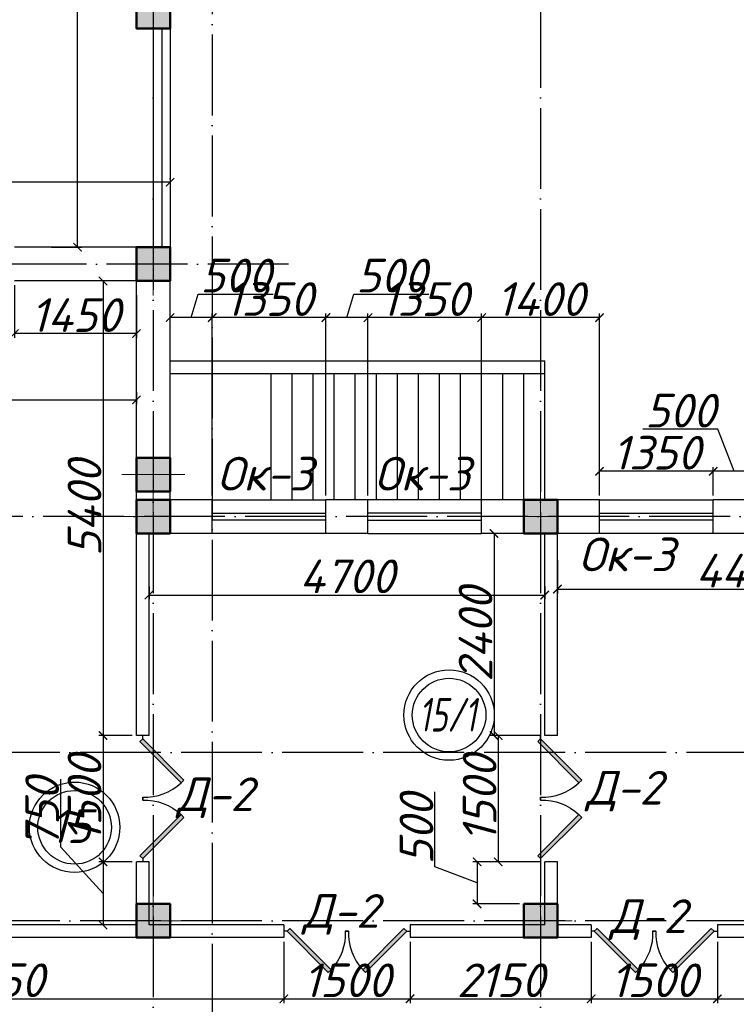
# Model space of a CAD drawing. Header units: millimetres. Extents: x 1112040 to 6903494, y -332921 to -150905.
# Tile 50 of 150: x 1539855 to 1548367, y -212714 to -201019. Entities that reach past the tile are written whole.
import ezdxf

# ---------------------------------------------------------------- set-up
doc = ezdxf.new("R2010")
doc.units = ezdxf.units.MM
doc.linetypes.add('ACAD_ISO04W100', pattern=[30, 24, -3, 0, -3])
for name, color, linetype in [('kolonn', 7, 'Continuous'), ('os', 253, 'Continuous'), ('razmer', 7, 'Continuous')]:
    doc.layers.add(name, color=color, linetype=linetype)
doc.styles.get("Standard").update_dxf_attribs({"font": 'isocpeui.ttf'})
doc.dimstyles.new('ISO-25', dxfattribs={"dimtxt": 400, "dimasz": 100, "dimexe": 50, "dimexo": 50, "dimgap": 20, "dimtad": 1, "dimdec": 0, "dimtxsty": 'Standard', "dimblk": 'ARCHTICK', "dimcen": 20, "dimclrd": 1, "dimclre": 1, "dimadec": 0, "dimazin": 0, "dimtfac": 1, "dimtdec": 0, "dimtmove": 0, "dimatfit": 3, "dimldrblk": 'ARCHTICK', "dimfxl": 1, "dimarcsym": 0})

# ---------------------------------------------------------------- blocks, each defined once
blk = doc.blocks.new('ghsdd')
at = {"ltscale": 50}
h = blk.add_hatch(color=256, dxfattribs=at)
h.paths.add_polyline_path([(0, 200), (-200, 200), (-200, 0), (0, 0)])
h.paths.add_polyline_path([(200, 0), (200, 200), (0, 200), (0, 0)])
h.paths.add_polyline_path([(0, 0), (-200, 0), (-200, -200), (0, -200)])
h.paths.add_polyline_path([(0, 0), (0, -200), (200, -200), (200, 0)])
at = {"lineweight": 0}
for p, q in [((0, -374), (0, 374)), ((-374, 0), (374, 0))]:
    blk.add_line(p, q, dxfattribs=at)
at = {"lineweight": 50, "ltscale": 50}
blk.add_lwpolyline([(200, 200), (200, -200), (-200, -200), (-200, 200), (200, 200)], dxfattribs=at)
blk = doc.blocks.new('jfgjhsdf')
blk.add_hatch(color=1).paths.add_polyline_path([(-593, 731), (-637, 687), (0, 50), (44, 94)])
at = {"color": 1}
for p, q in [((0, 1000), (0, 950)), ((0, 50), (0, 0))]:
    blk.add_line(p, q, dxfattribs=at)
blk.add_lwpolyline([(0, 50), (-637, 687), (-593, 731), (44, 94), (0, 50)], dxfattribs=at)
blk.add_arc((-33, 130), 821, 87.662, 132.9147, dxfattribs=at)
blk = doc.blocks.new('_ArchTick')
at = {"color": 0, "linetype": 'ByBlock', "const_width": 0.15}
blk.add_lwpolyline([(-0.5, -0.5), (0.5, 0.5)], dxfattribs=at)
blk = doc.blocks.new('*D2424')
at = {"color": 1, "lineweight": -2, "transparency": 16777216}
for p, q in [((1536542, -205443), (1536542, -205585)), ((1541242, -205443), (1541242, -205585)), ((1536542, -205535), (1541242, -205535))]:
    blk.add_line(p, q, dxfattribs=at)
at = {"color": 1, "lineweight": -2, "transparency": 16777216, "xscale": 100, "yscale": 100, "zscale": 100, "rotation": 180}
blk.add_blockref('_ArchTick', (1536542, -205535), dxfattribs=at)
at = {"color": 1, "lineweight": -2, "transparency": 16777216, "xscale": 100, "yscale": 100, "zscale": 100}
blk.add_blockref('_ArchTick', (1541242, -205535), dxfattribs=at)
at = {"color": 0, "transparency": 16777216, "insert": (1538892, -205313), "char_height": 400, "attachment_point": 5}
blk.add_mtext('4700', dxfattribs=at)
blk = doc.blocks.new('*D2494')
at = {"layer": 'razmer', "color": 1, "lineweight": -2, "transparency": 16777216}
for p, q in [((1541392, -207753), (1541392, -207903)), ((1546092, -207753), (1546092, -207903)), ((1541392, -207853), (1546092, -207853))]:
    blk.add_line(p, q, dxfattribs=at)
at = {"layer": 'razmer', "color": 1, "lineweight": -2, "transparency": 16777216, "xscale": 100, "yscale": 100, "zscale": 100, "rotation": 180}
blk.add_blockref('_ArchTick', (1541392, -207853), dxfattribs=at)
at = {"layer": 'razmer', "color": 1, "lineweight": -2, "transparency": 16777216, "xscale": 100, "yscale": 100, "zscale": 100}
blk.add_blockref('_ArchTick', (1546092, -207853), dxfattribs=at)
at = {"layer": 'razmer', "color": 0, "transparency": 16777216, "insert": (1543742, -207631), "char_height": 400, "attachment_point": 5}
blk.add_mtext('4700', dxfattribs=at)
blk = doc.blocks.new('*D2495')
at = {"color": 1, "lineweight": -2, "transparency": 16777216}
for p, q in [((1546242, -207437), (1546242, -207833)), ((1550692, -207437), (1550692, -207833)), ((1546242, -207783), (1550692, -207783))]:
    blk.add_line(p, q, dxfattribs=at)
at = {"color": 1, "lineweight": -2, "transparency": 16777216, "xscale": 100, "yscale": 100, "zscale": 100, "rotation": 180}
blk.add_blockref('_ArchTick', (1546242, -207783), dxfattribs=at)
at = {"color": 1, "lineweight": -2, "transparency": 16777216, "xscale": 100, "yscale": 100, "zscale": 100}
blk.add_blockref('_ArchTick', (1550692, -207783), dxfattribs=at)
at = {"color": 0, "transparency": 16777216, "insert": (1548467, -207563), "char_height": 400, "attachment_point": 5}
blk.add_mtext('4450', dxfattribs=at)
blk = doc.blocks.new('*D2706')
at = {"color": 1, "lineweight": -2, "transparency": 16777216}
for p, q in [((1540092, -183722), (1540593, -183722)), ((1540543, -203722), (1540543, -183722)), ((1540233, -203722), (1540593, -203722))]:
    blk.add_line(p, q, dxfattribs=at)
at = {"color": 1, "lineweight": -2, "transparency": 16777216, "xscale": 100, "yscale": 100, "zscale": 100}
for p, rotation in [((1540543, -183722), 90), ((1540543, -203722), 270)]:
    blk.add_blockref('_ArchTick', p, dxfattribs=dict(at, rotation=rotation))
at = {"color": 0, "transparency": 16777216, "insert": (1540323, -193722), "char_height": 400, "attachment_point": 5, "rotation": 90}
blk.add_mtext('20000', dxfattribs=at)
blk = doc.blocks.new('*D2453')
at = {"color": 1, "lineweight": -2, "transparency": 16777216}
for p, q in [((1536542, -202960), (1536542, -202900)), ((1541642, -202913), (1541642, -202900)), ((1541642, -202950), (1536542, -202950))]:
    blk.add_line(p, q, dxfattribs=at)
at = {"color": 1, "lineweight": -2, "transparency": 16777216, "xscale": 100, "yscale": 100, "zscale": 100, "rotation": 180}
blk.add_blockref('_ArchTick', (1536542, -202950), dxfattribs=at)
at = {"color": 1, "lineweight": -2, "transparency": 16777216, "xscale": 100, "yscale": 100, "zscale": 100}
blk.add_blockref('_ArchTick', (1541642, -202950), dxfattribs=at)
at = {"color": 0, "transparency": 16777216, "insert": (1539092, -202730), "char_height": 400, "attachment_point": 5}
blk.add_mtext('5100', dxfattribs=at)
blk = doc.blocks.new('*D2890')
at = {"color": 1, "lineweight": -2, "transparency": 16777216}
for p, q in [((1536142, -211972), (1536142, -212699)), ((1542992, -211972), (1542992, -212699)), ((1536142, -212649), (1542992, -212649))]:
    blk.add_line(p, q, dxfattribs=at)
at = {"color": 1, "lineweight": -2, "transparency": 16777216, "xscale": 100, "yscale": 100, "zscale": 100, "rotation": 180}
blk.add_blockref('_ArchTick', (1536142, -212649), dxfattribs=at)
at = {"color": 1, "lineweight": -2, "transparency": 16777216, "xscale": 100, "yscale": 100, "zscale": 100}
blk.add_blockref('_ArchTick', (1542992, -212649), dxfattribs=at)
at = {"color": 0, "transparency": 16777216, "insert": (1539567, -212429), "char_height": 400, "attachment_point": 5}
blk.add_mtext('6850', dxfattribs=at)
blk = doc.blocks.new('*D2891')
at = {"color": 1, "lineweight": -2, "transparency": 16777216}
for p, q in [((1542992, -211972), (1542992, -212699)), ((1544492, -211972), (1544492, -212699)), ((1542992, -212649), (1544492, -212649))]:
    blk.add_line(p, q, dxfattribs=at)
at = {"color": 1, "lineweight": -2, "transparency": 16777216, "xscale": 100, "yscale": 100, "zscale": 100, "rotation": 180}
blk.add_blockref('_ArchTick', (1542992, -212649), dxfattribs=at)
at = {"color": 1, "lineweight": -2, "transparency": 16777216, "xscale": 100, "yscale": 100, "zscale": 100}
blk.add_blockref('_ArchTick', (1544492, -212649), dxfattribs=at)
at = {"color": 0, "transparency": 16777216, "insert": (1543742, -212429), "char_height": 400, "attachment_point": 5}
blk.add_mtext('1500', dxfattribs=at)
blk = doc.blocks.new('*D2892')
at = {"color": 1, "lineweight": -2, "transparency": 16777216}
for p, q in [((1544492, -211972), (1544492, -212699)), ((1546642, -211972), (1546642, -212699)), ((1544492, -212649), (1546642, -212649))]:
    blk.add_line(p, q, dxfattribs=at)
at = {"color": 1, "lineweight": -2, "transparency": 16777216, "xscale": 100, "yscale": 100, "zscale": 100, "rotation": 180}
blk.add_blockref('_ArchTick', (1544492, -212649), dxfattribs=at)
at = {"color": 1, "lineweight": -2, "transparency": 16777216, "xscale": 100, "yscale": 100, "zscale": 100}
blk.add_blockref('_ArchTick', (1546642, -212649), dxfattribs=at)
at = {"color": 0, "transparency": 16777216, "insert": (1545567, -212429), "char_height": 400, "attachment_point": 5}
blk.add_mtext('2150', dxfattribs=at)
blk = doc.blocks.new('*D2893')
at = {"color": 1, "lineweight": -2, "transparency": 16777216}
for p, q in [((1546642, -211972), (1546642, -212699)), ((1548142, -211972), (1548142, -212699)), ((1546642, -212649), (1548142, -212649))]:
    blk.add_line(p, q, dxfattribs=at)
at = {"color": 1, "lineweight": -2, "transparency": 16777216, "xscale": 100, "yscale": 100, "zscale": 100, "rotation": 180}
blk.add_blockref('_ArchTick', (1546642, -212649), dxfattribs=at)
at = {"color": 1, "lineweight": -2, "transparency": 16777216, "xscale": 100, "yscale": 100, "zscale": 100}
blk.add_blockref('_ArchTick', (1548142, -212649), dxfattribs=at)
at = {"color": 0, "transparency": 16777216, "insert": (1547392, -212429), "char_height": 400, "attachment_point": 5}
blk.add_mtext('1500', dxfattribs=at)
blk = doc.blocks.new('*D2894')
at = {"color": 1, "lineweight": -2, "transparency": 16777216}
for p, q in [((1548142, -211972), (1548142, -212699)), ((1551242, -211972), (1551242, -212699)), ((1548142, -212649), (1551242, -212649))]:
    blk.add_line(p, q, dxfattribs=at)
at = {"color": 1, "lineweight": -2, "transparency": 16777216, "xscale": 100, "yscale": 100, "zscale": 100, "rotation": 180}
blk.add_blockref('_ArchTick', (1548142, -212649), dxfattribs=at)
at = {"color": 1, "lineweight": -2, "transparency": 16777216, "xscale": 100, "yscale": 100, "zscale": 100}
blk.add_blockref('_ArchTick', (1551242, -212649), dxfattribs=at)
at = {"color": 0, "transparency": 16777216, "insert": (1549692, -212429), "char_height": 400, "attachment_point": 5}
blk.add_mtext('3100', dxfattribs=at)
blk = doc.blocks.new('*D2835')
at = {"color": 1, "lineweight": -2, "transparency": 16777216}
for p, q in [((1548146, -205883), (1547257, -205883)), ((1548342, -206383), (1548146, -205883)), ((1548092, -206672), (1548092, -206333)), ((1548592, -206383), (1548092, -206383)), ((1548592, -206672), (1548592, -206333))]:
    blk.add_line(p, q, dxfattribs=at)
at = {"color": 1, "lineweight": -2, "transparency": 16777216, "xscale": 100, "yscale": 100, "zscale": 100, "rotation": 180}
blk.add_blockref('_ArchTick', (1548092, -206383), dxfattribs=at)
at = {"color": 1, "lineweight": -2, "transparency": 16777216, "xscale": 100, "yscale": 100, "zscale": 100}
blk.add_blockref('_ArchTick', (1548592, -206383), dxfattribs=at)
at = {"color": 0, "transparency": 16777216, "insert": (1547702, -205663), "char_height": 400, "attachment_point": 5}
blk.add_mtext('500', dxfattribs=at)
blk = doc.blocks.new('*D2836')
at = {"color": 1, "lineweight": -2, "transparency": 16777216}
for p, q in [((1546742, -206672), (1546742, -206333)), ((1548092, -206383), (1546742, -206383)), ((1548092, -206672), (1548092, -206333))]:
    blk.add_line(p, q, dxfattribs=at)
at = {"color": 1, "lineweight": -2, "transparency": 16777216, "xscale": 100, "yscale": 100, "zscale": 100, "rotation": 180}
blk.add_blockref('_ArchTick', (1546742, -206383), dxfattribs=at)
at = {"color": 1, "lineweight": -2, "transparency": 16777216, "xscale": 100, "yscale": 100, "zscale": 100}
blk.add_blockref('_ArchTick', (1548092, -206383), dxfattribs=at)
at = {"color": 0, "transparency": 16777216, "insert": (1547417, -206163), "char_height": 400, "attachment_point": 5}
blk.add_mtext('1350', dxfattribs=at)
blk = doc.blocks.new('*D2837')
at = {"color": 1, "lineweight": -2, "transparency": 16777216}
for p, q in [((1545342, -206672), (1545342, -204508)), ((1546742, -206672), (1546742, -204508)), ((1546742, -204558), (1545342, -204558))]:
    blk.add_line(p, q, dxfattribs=at)
at = {"color": 1, "lineweight": -2, "transparency": 16777216, "xscale": 100, "yscale": 100, "zscale": 100, "rotation": 180}
blk.add_blockref('_ArchTick', (1545342, -204558), dxfattribs=at)
at = {"color": 1, "lineweight": -2, "transparency": 16777216, "xscale": 100, "yscale": 100, "zscale": 100}
blk.add_blockref('_ArchTick', (1546742, -204558), dxfattribs=at)
at = {"color": 0, "transparency": 16777216, "insert": (1546042, -204338), "char_height": 400, "attachment_point": 5}
blk.add_mtext('1400', dxfattribs=at)
blk = doc.blocks.new('*D2838')
at = {"color": 1, "lineweight": -2, "transparency": 16777216}
for p, q in [((1543992, -206672), (1543992, -204508)), ((1545342, -206672), (1545342, -204508)), ((1545342, -204558), (1543992, -204558))]:
    blk.add_line(p, q, dxfattribs=at)
at = {"color": 1, "lineweight": -2, "transparency": 16777216, "xscale": 100, "yscale": 100, "zscale": 100, "rotation": 180}
blk.add_blockref('_ArchTick', (1543992, -204558), dxfattribs=at)
at = {"color": 1, "lineweight": -2, "transparency": 16777216, "xscale": 100, "yscale": 100, "zscale": 100}
blk.add_blockref('_ArchTick', (1545342, -204558), dxfattribs=at)
at = {"color": 0, "transparency": 16777216, "insert": (1544667, -204338), "char_height": 400, "attachment_point": 5}
blk.add_mtext('1350', dxfattribs=at)
blk = doc.blocks.new('*D2839')
at = {"color": 1, "lineweight": -2, "transparency": 16777216}
for p, q in [((1543742, -204558), (1543826, -204278)), ((1543826, -204278), (1544716, -204278)), ((1543492, -206672), (1543492, -204508)), ((1543992, -206672), (1543992, -204508)), ((1543992, -204558), (1543492, -204558))]:
    blk.add_line(p, q, dxfattribs=at)
at = {"color": 1, "lineweight": -2, "transparency": 16777216, "xscale": 100, "yscale": 100, "zscale": 100, "rotation": 180}
blk.add_blockref('_ArchTick', (1543492, -204558), dxfattribs=at)
at = {"color": 1, "lineweight": -2, "transparency": 16777216, "xscale": 100, "yscale": 100, "zscale": 100}
blk.add_blockref('_ArchTick', (1543992, -204558), dxfattribs=at)
at = {"color": 0, "transparency": 16777216, "insert": (1544271, -204058), "char_height": 400, "attachment_point": 5}
blk.add_mtext('500', dxfattribs=at)
blk = doc.blocks.new('*D2840')
at = {"color": 1, "lineweight": -2, "transparency": 16777216}
for p, q in [((1542142, -206672), (1542142, -204508)), ((1543492, -206672), (1543492, -204508)), ((1543492, -204558), (1542142, -204558))]:
    blk.add_line(p, q, dxfattribs=at)
at = {"color": 1, "lineweight": -2, "transparency": 16777216, "xscale": 100, "yscale": 100, "zscale": 100, "rotation": 180}
blk.add_blockref('_ArchTick', (1542142, -204558), dxfattribs=at)
at = {"color": 1, "lineweight": -2, "transparency": 16777216, "xscale": 100, "yscale": 100, "zscale": 100}
blk.add_blockref('_ArchTick', (1543492, -204558), dxfattribs=at)
at = {"color": 0, "transparency": 16777216, "insert": (1542817, -204338), "char_height": 400, "attachment_point": 5}
blk.add_mtext('1350', dxfattribs=at)
blk = doc.blocks.new('*D2841')
at = {"color": 1, "lineweight": -2, "transparency": 16777216}
for p, q in [((1541892, -204558), (1541976, -204278)), ((1541976, -204278), (1542866, -204278)), ((1541642, -206672), (1541642, -204508)), ((1542142, -206672), (1542142, -204508)), ((1542142, -204558), (1541642, -204558))]:
    blk.add_line(p, q, dxfattribs=at)
at = {"color": 1, "lineweight": -2, "transparency": 16777216, "xscale": 100, "yscale": 100, "zscale": 100, "rotation": 180}
blk.add_blockref('_ArchTick', (1541642, -204558), dxfattribs=at)
at = {"color": 1, "lineweight": -2, "transparency": 16777216, "xscale": 100, "yscale": 100, "zscale": 100}
blk.add_blockref('_ArchTick', (1542142, -204558), dxfattribs=at)
at = {"color": 0, "transparency": 16777216, "insert": (1542421, -204058), "char_height": 400, "attachment_point": 5}
blk.add_mtext('500', dxfattribs=at)
blk = doc.blocks.new('*D2842')
at = {"color": 1, "lineweight": -2, "transparency": 16777216}
for p, q in [((1539792, -204172), (1539792, -204798)), ((1541242, -204292), (1541242, -204798)), ((1541242, -204748), (1539792, -204748))]:
    blk.add_line(p, q, dxfattribs=at)
at = {"color": 1, "lineweight": -2, "transparency": 16777216, "xscale": 100, "yscale": 100, "zscale": 100, "rotation": 180}
blk.add_blockref('_ArchTick', (1539792, -204748), dxfattribs=at)
at = {"color": 1, "lineweight": -2, "transparency": 16777216, "xscale": 100, "yscale": 100, "zscale": 100}
blk.add_blockref('_ArchTick', (1541242, -204748), dxfattribs=at)
at = {"color": 0, "transparency": 16777216, "insert": (1540517, -204528), "char_height": 400, "attachment_point": 5}
blk.add_mtext('1450', dxfattribs=at)
blk = doc.blocks.new('*D2845')
at = {"layer": 'razmer', "color": 1, "lineweight": -2, "transparency": 16777216}
for p, q in [((1540853, -204122), (1540795, -204122)), ((1540845, -204122), (1540845, -209522)), ((1541192, -209522), (1540795, -209522))]:
    blk.add_line(p, q, dxfattribs=at)
at = {"layer": 'razmer', "color": 1, "lineweight": -2, "transparency": 16777216, "xscale": 100, "yscale": 100, "zscale": 100}
for p, rotation in [((1540845, -204122), 90), ((1540845, -209522), 270)]:
    blk.add_blockref('_ArchTick', p, dxfattribs=dict(at, rotation=rotation))
at = {"layer": 'razmer', "color": 0, "transparency": 16777216, "insert": (1540625, -206822), "char_height": 400, "attachment_point": 5, "rotation": 90}
blk.add_mtext('5400', dxfattribs=at)
blk = doc.blocks.new('*D2846')
at = {"layer": 'razmer', "color": 1, "lineweight": -2, "transparency": 16777216}
for p, q in [((1541192, -209522), (1540795, -209522)), ((1540845, -209522), (1540845, -211022)), ((1541192, -211022), (1540795, -211022))]:
    blk.add_line(p, q, dxfattribs=at)
at = {"layer": 'razmer', "color": 1, "lineweight": -2, "transparency": 16777216, "xscale": 100, "yscale": 100, "zscale": 100}
for p, rotation in [((1540845, -209522), 90), ((1540845, -211022), 270)]:
    blk.add_blockref('_ArchTick', p, dxfattribs=dict(at, rotation=rotation))
at = {"layer": 'razmer', "color": 0, "transparency": 16777216, "insert": (1540625, -210272), "char_height": 400, "attachment_point": 5, "rotation": 90}
blk.add_mtext('1500', dxfattribs=at)
blk = doc.blocks.new('*D2847')
at = {"layer": 'razmer', "color": 1, "lineweight": -2, "transparency": 16777216}
for p, q in [((1540345, -210847), (1540345, -210039)), ((1540845, -211397), (1540345, -210847)), ((1541192, -211022), (1540795, -211022)), ((1540845, -211022), (1540845, -211772)), ((1541192, -211772), (1540795, -211772))]:
    blk.add_line(p, q, dxfattribs=at)
at = {"layer": 'razmer', "color": 1, "lineweight": -2, "transparency": 16777216, "xscale": 100, "yscale": 100, "zscale": 100}
for p, rotation in [((1540845, -211022), 90), ((1540845, -211772), 270)]:
    blk.add_blockref('_ArchTick', p, dxfattribs=dict(at, rotation=rotation))
at = {"layer": 'razmer', "color": 0, "transparency": 16777216, "insert": (1540122, -210443), "char_height": 400, "attachment_point": 5, "rotation": 90}
blk.add_mtext('750', dxfattribs=at)
blk = doc.blocks.new('*D2848')
at = {"layer": 'razmer', "color": 1, "lineweight": -2, "transparency": 16777216}
for p, q in [((1545896, -207122), (1545439, -207122)), ((1545489, -207122), (1545489, -209522)), ((1546042, -209522), (1545439, -209522))]:
    blk.add_line(p, q, dxfattribs=at)
at = {"layer": 'razmer', "color": 1, "lineweight": -2, "transparency": 16777216, "xscale": 100, "yscale": 100, "zscale": 100}
for p, rotation in [((1545489, -207122), 90), ((1545489, -209522), 270)]:
    blk.add_blockref('_ArchTick', p, dxfattribs=dict(at, rotation=rotation))
at = {"layer": 'razmer', "color": 0, "transparency": 16777216, "insert": (1545269, -208322), "char_height": 400, "attachment_point": 5, "rotation": 90}
blk.add_mtext('2400', dxfattribs=at)
blk = doc.blocks.new('*D2849')
at = {"layer": 'razmer', "color": 1, "lineweight": -2, "transparency": 16777216}
for p, q in [((1546042, -209522), (1545488, -209522)), ((1545538, -209522), (1545538, -211022)), ((1546042, -211022), (1545488, -211022))]:
    blk.add_line(p, q, dxfattribs=at)
at = {"layer": 'razmer', "color": 1, "lineweight": -2, "transparency": 16777216, "xscale": 100, "yscale": 100, "zscale": 100}
for p, rotation in [((1545538, -209522), 90), ((1545538, -211022), 270)]:
    blk.add_blockref('_ArchTick', p, dxfattribs=dict(at, rotation=rotation))
at = {"layer": 'razmer', "color": 0, "transparency": 16777216, "insert": (1545318, -210272), "char_height": 400, "attachment_point": 5, "rotation": 90}
blk.add_mtext('1500', dxfattribs=at)
blk = doc.blocks.new('*D2850')
at = {"layer": 'razmer', "color": 1, "lineweight": -2, "transparency": 16777216}
for p, q in [((1544788, -211080), (1544788, -210190)), ((1545288, -211272), (1544788, -211080)), ((1546042, -211022), (1545238, -211022)), ((1545288, -211022), (1545288, -211522)), ((1545792, -211522), (1545238, -211522))]:
    blk.add_line(p, q, dxfattribs=at)
at = {"layer": 'razmer', "color": 1, "lineweight": -2, "transparency": 16777216, "xscale": 100, "yscale": 100, "zscale": 100}
for p, rotation in [((1545288, -211022), 90), ((1545288, -211522), 270)]:
    blk.add_blockref('_ArchTick', p, dxfattribs=dict(at, rotation=rotation))
at = {"layer": 'razmer', "color": 0, "transparency": 16777216, "insert": (1544568, -210635), "char_height": 400, "attachment_point": 5, "rotation": 90}
blk.add_mtext('500', dxfattribs=at)
blk = doc.blocks.new('swww222s')
at = {"color": 1}
for centre, radius in [((15180, -29815), 537), ((15180, -29815), 437), ((10732, -31148), 537), ((10732, -31148), 437)]:
    blk.add_circle(centre, radius, dxfattribs=at)
at = {"color": 1, "width": 0.7}
blk.add_text('15/1', height=400, dxfattribs=at).set_placement((14817, -30011))
at = {"color": 1}
blk.add_text('15', height=400, dxfattribs=at).set_placement((10438, -31334))

msp = doc.modelspace()

# ---------------------------------------------------------------- linework, layer by layer
at = {"color": 1}
for p, q in [((1541441.8, -201121.9), (1541441.8, -203721.9)), ((1541541.8, -201121.9), (1541541.8, -203721.9)), ((1542141.8, -206721.9), (1543491.8, -206721.9)), ((1545341.8, -206721.9), (1543991.8, -206721.9)), ((1546741.8, -206721.9), (1548091.8, -206721.9)), ((1542141.8, -206881.9), (1543491.8, -206881.9)), ((1545341.8, -206881.9), (1543991.8, -206881.9)), ((1546741.8, -206881.9), (1548091.8, -206881.9)), ((1543491.8, -206961.9), (1542141.8, -206961.9)), ((1543991.8, -206961.9), (1545341.8, -206961.9)), ((1548091.8, -206961.9), (1546741.8, -206961.9)), ((1543491.8, -207121.9), (1542141.8, -207121.9)), ((1543991.8, -207121.9), (1545341.8, -207121.9)), ((1548091.8, -207121.9), (1546741.8, -207121.9))]:
    msp.add_line(p, q, dxfattribs=at)
at = {"lineweight": 30}
for p, q in [((1541641.8, -203721.9), (1539791.8, -203721.9)), ((1541641.8, -206721.9), (1541641.8, -203721.9)), ((1541241.8, -204121.9), (1539791.8, -204121.9)), ((1541241.8, -209521.9), (1541241.8, -204121.9)), ((1541641.8, -206621.9), (1541241.8, -206621.9)), ((1542141.8, -206721.9), (1541241.8, -206721.9)), ((1542141.8, -207121.9), (1542141.8, -206721.9)), ((1543991.8, -206721.9), (1543491.8, -206721.9)), ((1543491.8, -207121.9), (1543491.8, -206721.9)), ((1543991.8, -207121.9), (1543991.8, -206721.9)), ((1545341.8, -207121.9), (1545341.8, -206721.9)), ((1546741.8, -206721.9), (1545341.8, -206721.9)), ((1546741.8, -207121.9), (1546741.8, -206721.9)), ((1548591.8, -206721.9), (1548091.8, -206721.9)), ((1548091.8, -207121.9), (1548091.8, -206721.9)), ((1542141.8, -207121.9), (1541241.8, -207121.9)), ((1541391.8, -209521.9), (1541391.8, -207121.9)), ((1543991.8, -207121.9), (1543491.8, -207121.9)), ((1546091.8, -207121.9), (1545341.8, -207121.9)), ((1546091.8, -209521.9), (1546091.8, -207121.9)), ((1546241.8, -209521.9), (1546241.8, -207121.9)), ((1546741.8, -207121.9), (1546241.8, -207121.9)), ((1548591.8, -207121.9), (1548091.8, -207121.9)), ((1541391.8, -209521.9), (1541241.8, -209521.9)), ((1546241.8, -209521.9), (1546091.8, -209521.9)), ((1541241.8, -211771.9), (1541241.8, -211021.9)), ((1541391.8, -211021.9), (1541241.8, -211021.9)), ((1541391.8, -211771.9), (1541391.8, -211021.9)), ((1546241.8, -211021.9), (1546091.8, -211021.9)), ((1546091.8, -211771.9), (1546091.8, -211021.9)), ((1546241.8, -211771.9), (1546241.8, -211021.9)), ((1541241.8, -211771.9), (1536541.8, -211771.9)), ((1542991.8, -211771.9), (1541391.8, -211771.9)), ((1542991.8, -211771.9), (1542991.8, -211921.9)), ((1544491.8, -211771.9), (1544491.8, -211921.9)), ((1546091.8, -211771.9), (1544491.8, -211771.9)), ((1546641.8, -211771.9), (1546241.8, -211771.9)), ((1546641.8, -211771.9), (1546641.8, -211921.9)), ((1548141.8, -211771.9), (1548141.8, -211921.9)), ((1550691.8, -211771.9), (1548141.8, -211771.9)), ((1542991.8, -211921.9), (1536141.8, -211921.9)), ((1546641.8, -211921.9), (1544491.8, -211921.9)), ((1551241.8, -211921.9), (1548141.8, -211921.9))]:
    msp.add_line(p, q, dxfattribs=at)
for p, q in [((1541641.8, -205071.9), (1546091.8, -205071.9)), ((1546091.8, -206721.9), (1546091.8, -205071.9)), ((1541641.8, -205221.9), (1546091.8, -205221.9)), ((1542841.8, -206721.9), (1542841.8, -205221.9)), ((1543091.8, -206721.9), (1543091.8, -205221.9)), ((1543341.8, -206721.9), (1543341.8, -205221.9)), ((1543591.8, -206721.9), (1543591.8, -205221.9)), ((1543841.8, -206721.9), (1543841.8, -205221.9)), ((1544091.8, -206721.9), (1544091.8, -205221.9)), ((1544341.8, -206721.9), (1544341.8, -205221.9)), ((1544591.8, -206721.9), (1544591.8, -205221.9)), ((1544841.8, -206721.9), (1544841.8, -205221.9)), ((1545091.8, -206721.9), (1545091.8, -205221.9)), ((1545341.8, -206721.9), (1545341.8, -205221.9)), ((1545591.8, -206721.9), (1545591.8, -205221.9)), ((1545841.8, -206721.9), (1545841.8, -205221.9))]:
    msp.add_line(p, q)
msp.add_lwpolyline([(1561241.8, -186721.9), (1541641.8, -186721.9), (1541641.8, -191121.9), (1542341.8, -191121.9), (1542341.8, -196321.9), (1541641.8, -196321.9), (1541641.8, -203721.9)])
msp.add_lwpolyline([(1541241.8, -200721.9), (1541641.8, -200721.9), (1541641.8, -201121.9), (1541241.8, -201121.9)], close=True, dxfattribs=at)
at = {"layer": 'os', "linetype": 'ACAD_ISO04W100', "ltscale": 40}
for p, q in [((1541441.8, -164865.7), (1541441.8, -226089.4)), ((1546041.8, -164865.7), (1546041.8, -226089.4)), ((1542141.8, -190394.5), (1542141.8, -226089.4)), ((1543048.1, -203921.9), (1484191.9, -203921.9)), ((1561494.9, -206921.9), (1484191.9, -206921.9)), ((1569135.1, -209721.9), (1484191.9, -209721.9)), ((1569135.1, -211721.9), (1484191.9, -211721.9))]:
    msp.add_line(p, q, dxfattribs=at)

# ---------------------------------------------------------------- block references
msp.add_blockref('swww222s', (1529775.5, -179463.8))
for p, xscale, yscale, zscale, rotation in [((1541316.8, -209521.9), 0.7692307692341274, 0.7692307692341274, 0.7692307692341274, 180), ((1546041.8, -209521.9), 0.7692307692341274, 0.7692307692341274, 0.7692307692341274, 180), ((1542991.8, -211846.9), -0.7692307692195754, 0.7692307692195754, 0.769230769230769, 270), ((1544491.8, -211846.9), 0.7692307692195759, 0.7692307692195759, 0.7692307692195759, 90), ((1546641.8, -211846.9), -0.7692307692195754, 0.7692307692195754, 0.769230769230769, 270), ((1548141.8, -211846.9), 0.7692307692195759, 0.7692307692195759, 0.7692307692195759, 90)]:
    msp.add_blockref('jfgjhsdf', p, dxfattribs=dict(xscale=xscale, yscale=yscale, zscale=zscale, rotation=rotation))
at = {"xscale": -0.7692307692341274, "yscale": 0.7692307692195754, "zscale": 0.769230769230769}
for p in [(1541316.8, -211021.9), (1546041.8, -211021.9)]:
    msp.add_blockref('jfgjhsdf', p, dxfattribs=at)
at = {"layer": 'kolonn', "xscale": -1}
for p in [(1541441.8, -200921.9), (1541441.8, -203921.9), (1541441.8, -206421.9), (1541441.8, -206921.9), (1546041.8, -206921.9), (1541441.8, -211721.9), (1546041.8, -211721.9)]:
    msp.add_blockref('ghsdd', p, dxfattribs=at)

# ---------------------------------------------------------------- texts
at = {"color": 1}
for s, p in [('Ок-3', (1542199.4, -206611.9)), ('Ок-3', (1544067.9, -206611.9)), ('Ок-3', (1546493.1, -207570.6)), ('Д-2', (1541724.8, -210419.4)), ('Д-2', (1546582.9, -210341.3)), ('Д-2', (1543218.2, -211804.8)), ('Д-2', (1546867.6, -211866.9))]:
    msp.add_text(s, height=400, dxfattribs=at).set_placement(p)

# ---------------------------------------------------------------- dimensions: what is measured, and where the dimension line sits
dim = msp.add_linear_dim(base=(1540542.7, -183721.9), p1=(1540183.4, -203721.9), p2=(1540041.8, -183721.9), angle=90, dimstyle='ISO-25')
dim.commit()
dim.dimension.update_dxf_attribs({"geometry": '*D2706', "text_midpoint": (1540322.7, -193721.9)})
for base, p1, p2, picture, middle in [((1536541.8, -202949.8), (1541641.8, -202962.9), (1536541.8, -203010), '*D2453', (1539091.8, -202729.8)), ((1539791.8, -204748.2), (1541241.8, -204241.7), (1539791.8, -204121.9), '*D2842', (1540516.8, -204528.2)), ((1541241.8, -205535.2), (1536541.8, -205393.1), (1541241.8, -205393.1), '*D2424', (1538891.8, -205312.6)), ((1550691.8, -207782.8), (1546241.8, -207387.4), (1550691.8, -207387.4), '*D2495', (1548466.8, -207562.8)), ((1542991.8, -212648.5), (1536141.8, -211921.9), (1542991.8, -211921.9), '*D2890', (1539566.8, -212428.5))]:
    dim = msp.add_linear_dim(base=base, p1=p1, p2=p2, dimstyle='ISO-25')
    dim.commit()
    dim.dimension.update_dxf_attribs({"geometry": picture, "text_midpoint": middle})
for base, p1, p2, picture, middle in [((1541641.8, -204557.8), (1542141.8, -206721.9), (1541641.8, -206721.9), '*D2841', (1541995.8, -204057.8)), ((1543491.8, -204557.8), (1543991.8, -206721.9), (1543491.8, -206721.9), '*D2839', (1543845.8, -204057.8)), ((1542141.8, -204557.8), (1543491.8, -206721.9), (1542141.8, -206721.9), '*D2840', (1542816.8, -204337.8)), ((1543991.8, -204557.8), (1545341.8, -206721.9), (1543991.8, -206721.9), '*D2838', (1544666.8, -204337.8)), ((1545341.8, -204557.8), (1546741.8, -206721.9), (1545341.8, -206721.9), '*D2837', (1546041.8, -204337.8)), ((1546741.8, -206382.6), (1548091.8, -206721.9), (1546741.8, -206721.9), '*D2836', (1547416.8, -206162.6)), ((1544491.8, -212648.5), (1542991.8, -211921.9), (1544491.8, -211921.9), '*D2891', (1543741.8, -212428.5)), ((1546641.8, -212648.5), (1544491.8, -211921.9), (1546641.8, -211921.9), '*D2892', (1545566.8, -212428.5)), ((1548141.8, -212648.5), (1546641.8, -211921.9), (1548141.8, -211921.9), '*D2893', (1547391.8, -212428.5)), ((1551241.8, -212648.5), (1548141.8, -211921.9), (1551241.8, -211921.9), '*D2894', (1549691.8, -212428.5))]:
    dim = msp.add_linear_dim(base=base, p1=p1, p2=p2, dimstyle='ISO-25', override={"dimtmove": 1})
    dim.commit()
    dim.dimension.update_dxf_attribs({"geometry": picture, "text_midpoint": middle})
dim = msp.add_linear_dim(base=(1548091.8, -206382.6), p1=(1548591.8, -206721.9), p2=(1548091.8, -206721.9), dimstyle='ISO-25', override={"dimtmove": 1})
dim.commit()
dim.dimension.update_dxf_attribs({"geometry": '*D2835', "text_midpoint": (1548126.4, -205882.6), "dimtype": 160})
at = {"layer": 'razmer'}
for base, p1, p2, picture, middle in [((1540845.1, -209521.9), (1540902.8, -204121.9), (1541241.8, -209521.9), '*D2845', (1540625.1, -206821.9)), ((1545489.3, -209521.9), (1545946.5, -207121.9), (1546091.8, -209521.9), '*D2848', (1545269.3, -208321.9))]:
    dim = msp.add_linear_dim(base=base, p1=p1, p2=p2, angle=90, dimstyle='ISO-25', dxfattribs=at)
    dim.commit()
    dim.dimension.update_dxf_attribs({"geometry": picture, "text_midpoint": middle})
dim = msp.add_linear_dim(base=(1546091.8, -207853.4), p1=(1541391.8, -207703.4), p2=(1546091.8, -207703.4), dimstyle='ISO-25', dxfattribs=at)
dim.commit()
dim.dimension.update_dxf_attribs({"geometry": '*D2494', "text_midpoint": (1543741.8, -207630.8)})
for base, p1, p2, picture, middle in [((1540845.1, -211021.9), (1541241.8, -209521.9), (1541241.8, -211021.9), '*D2846', (1540625.1, -210271.9)), ((1545537.7, -211021.9), (1546091.8, -209521.9), (1546091.8, -211021.9), '*D2849', (1545317.7, -210271.9))]:
    dim = msp.add_linear_dim(base=base, p1=p1, p2=p2, angle=90, dimstyle='ISO-25', override={"dimtmove": 1}, dxfattribs=at)
    dim.commit()
    dim.dimension.update_dxf_attribs({"geometry": picture, "text_midpoint": middle})
for base, p1, p2, picture, middle in [((1540845.1, -211771.9), (1541241.8, -211021.9), (1541241.8, -211771.9), '*D2847', (1540345.1, -210827.3)), ((1545287.7, -211521.9), (1546091.8, -211021.9), (1545841.8, -211521.9), '*D2850', (1544787.7, -211059.7))]:
    dim = msp.add_linear_dim(base=base, p1=p1, p2=p2, angle=90, dimstyle='ISO-25', override={"dimtmove": 1}, dxfattribs=at)
    dim.commit()
    dim.dimension.update_dxf_attribs({"geometry": picture, "text_midpoint": middle, "dimtype": 160})

doc.saveas('drawing.dxf')
